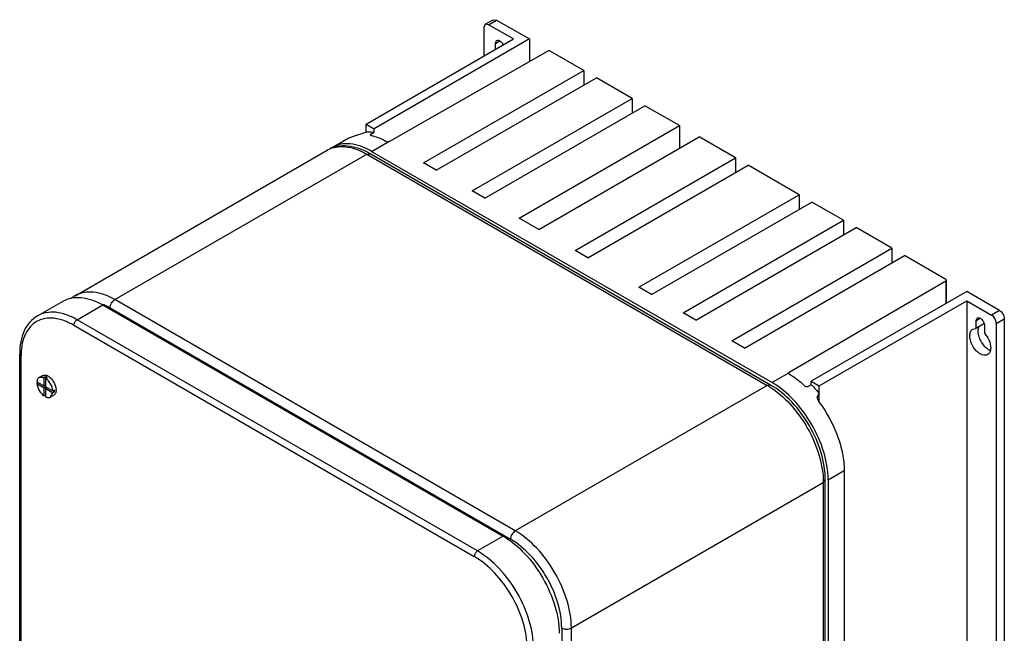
# Model space of a CAD drawing. Header units: millimetres. Extents: x 64 to 499, y 65 to 721.
# Tile 13 of 13: x 64 to 499, y 450 to 721. Entities that reach past the tile are written whole.
import ezdxf

# ---------------------------------------------------------------- set-up
doc = ezdxf.new("R2010")
doc.units = ezdxf.units.MM
doc.header["$LTSCALE"] = 51.146587
doc.layers.get('0').update_dxf_attribs({"linetype": 'CONTINUOUS'})

msp = doc.modelspace()

# ---------------------------------------------------------------- linework, layer by layer
at = {"color": 7, "linetype": 'Continuous'}
for p, q in [((269.86, 719.22), (269.24, 717.85)), ((269.24, 717.85), (269.24, 705.19)), ((269.86, 719.22), (273.39, 721.26)), ((271.36, 719.07), (269.86, 719.22)), ((271.36, 719.07), (274.89, 721.12)), ((282.32, 712.75), (271.36, 719.07)), ((273.39, 721.26), (274.89, 721.12)), ((274.89, 721.12), (289.39, 712.75)), ((217.26, 675.19), (282.32, 712.75)), ((289.39, 712.75), (220.8, 673.15)), ((274.36, 710.81), (274.93, 712.07)), ((274.36, 710.81), (276.31, 711.93)), ((274.36, 708.15), (274.36, 710.81)), ((289.39, 712.75), (289.39, 702.79)), ((297.52, 707.44), (227.69, 667.53)), ((313.38, 698.9), (298.58, 707.44)), ((242.66, 658.07), (313.38, 698.9)), ((248.26, 654.85), (318.97, 695.67)), ((313.38, 698.9), (313.38, 692.44)), ((334.81, 686.52), (318.97, 695.67)), ((264.1, 645.7), (334.81, 686.52)), ((269.69, 642.47), (340.4, 683.3)), ((334.81, 686.52), (334.81, 680.07)), ((355.62, 674.51), (340.4, 683.3)), ((217.26, 671.81), (217.26, 675.19)), ((217.26, 675.19), (220.8, 673.15)), ((284.91, 633.68), (355.62, 674.51)), ((355.62, 674.51), (355.62, 664.47)), ((209.31, 668.96), (213.02, 670.34)), ((219.09, 670.42), (219.39, 670.74)), ((219.39, 670.2), (219.09, 670.42)), ((219.39, 670.74), (220.8, 671.56)), ((219.39, 670.2), (219.39, 670.74)), ((220.8, 671.56), (220.8, 673.15)), ((293.61, 628.66), (364.32, 669.49)), ((380.32, 660.25), (364.32, 669.49)), ((202.24, 664.88), (209.31, 668.96)), ((219.74, 663.15), (227.04, 667.36)), ((88.88, 599.43), (200.12, 663.65)), ((106.38, 597.7), (217.62, 661.92)), ((217.62, 661.92), (219.12, 662.07)), ((217.62, 661.92), (394.4, 559.86)), ((395.9, 560.01), (219.12, 662.07)), ((219.74, 663.15), (396.52, 561.09)), ((248.26, 654.85), (242.66, 658.07)), ((309.61, 619.43), (380.32, 660.25)), ((315.2, 616.2), (385.91, 657.02)), ((380.32, 660.25), (380.32, 653.79)), ((408.43, 644.02), (385.91, 657.02)), ((269.69, 642.47), (264.1, 645.7)), ((337.72, 603.2), (408.43, 644.02)), ((408.43, 644.02), (408.43, 637.56)), ((343.31, 599.97), (414.02, 640.79)), ((428, 632.72), (414.02, 640.79)), ((293.61, 628.66), (284.91, 633.68)), ((357.29, 591.9), (428, 632.72)), ((428, 632.72), (428, 626.26)), ((362.88, 588.67), (433.59, 629.49)), ((449.44, 620.35), (433.59, 629.49)), ((315.2, 616.2), (309.61, 619.43)), ((378.73, 579.52), (449.44, 620.35)), ((449.44, 620.35), (449.44, 613.89)), ((384.32, 576.29), (455.03, 617.12)), ((473.24, 606.61), (455.03, 617.12)), ((404.09, 565.67), (473.24, 605.99)), ((473.24, 605.99), (473.24, 595.99)), ((473.46, 596.12), (473.46, 606.3)), ((343.31, 599.97), (337.72, 603.2)), ((482.43, 601.3), (413.84, 561.7)), ((496.93, 592.93), (482.43, 601.3)), ((72.2, 590.54), (83.51, 597.07)), ((283.15, 495.64), (106.38, 597.7)), ((417.38, 559.66), (482.43, 597.22)), ((482.43, 597.22), (482.43, 179.17)), ((482.43, 597.22), (493.39, 590.89)), ((89.7, 588.81), (101.01, 595.34)), ((101.01, 595.34), (277.79, 493.28)), ((104.26, 594.02), (281.03, 491.96)), ((362.88, 588.67), (357.29, 591.9)), ((496.93, 592.93), (493.39, 590.89)), ((266.47, 486.75), (89.7, 588.81)), ((486.5, 588.34), (487.07, 589.59)), ((486.5, 588.34), (488.44, 589.46)), ((486.5, 588.34), (486.5, 584.98)), ((490.03, 587.02), (486.5, 584.98)), ((490.03, 587.27), (490.03, 587.02)), ((495.51, 587.21), (499.05, 589.25)), ((495.51, 587.21), (495.51, 174.06)), ((499.05, 589.25), (499.05, 176.1)), ((88.28, 586.36), (265.06, 484.3)), ((485.19, 584.68), (486.5, 584.98)), ((490.39, 582.73), (490.39, 586.09)), ((384.32, 576.29), (378.73, 579.52)), ((64.36, 212.81), (64.36, 573.7)), ((64.36, 573.7), (64.95, 572.89)), ((64.95, 211.99), (64.95, 572.89)), ((403.82, 565.3), (396.52, 561.09)), ((403.82, 565.3), (403.82, 565.27)), ((404.11, 564.86), (404.11, 565.68)), ((71.96, 561.47), (79.71, 557)), ((71.97, 560.65), (72.67, 561.06)), ((72.98, 563.38), (74.4, 564.19)), ((75.13, 563.31), (72.98, 563.38)), ((75.13, 563.31), (75.84, 563.72)), ((75.13, 559.64), (75.13, 563.31)), ((75.84, 554.78), (75.84, 563.72)), ((76.54, 563.31), (75.84, 562.9)), ((413.84, 560.11), (413.84, 561.7)), ((413.84, 561.7), (417.38, 559.66)), ((71.97, 560.65), (75.13, 558.82)), ((75.13, 559.64), (75.84, 560.05)), ((75.13, 558.82), (75.84, 559.23)), ((75.13, 555.19), (75.13, 558.82)), ((75.84, 558.42), (76.54, 558.82)), ((75.84, 558.42), (79, 556.59)), ((77.98, 554.72), (79, 556.59)), ((79, 557.4), (79.71, 557.81)), ((79.71, 557), (79, 556.59)), ((394.4, 559.86), (283.15, 495.64)), ((395.9, 560.01), (394.4, 559.86)), ((413.84, 560.11), (412.43, 559.29)), ((417.38, 552.36), (417.38, 559.66)), ((75.84, 555.6), (75.13, 555.19)), ((77.98, 554.72), (79.4, 555.53)), ((416.5, 554.66), (417.38, 556.28)), ((417.38, 552.36), (416.5, 554.66)), ((421.27, 518.22), (428.34, 522.3)), ((428.34, 522.3), (428.34, 161.41)), ((419.14, 516.99), (420.02, 518.22)), ((420.02, 157.33), (420.02, 518.22)), ((421.27, 518.22), (421.27, 157.33)), ((307.9, 452.77), (419.14, 516.99)), ((419.14, 516.99), (419.14, 156.1)), ((277.79, 493.28), (266.47, 486.75)), ((303.66, 452.77), (303.66, 91.88)), ((307.9, 91.88), (307.9, 452.77))]:
    msp.add_line(p, q, dxfattribs=at)
for centre, radius, start, end in [((208.09, 654.74), 11.71, 120.0089, 125.8858), ((95.77, 587.5), 13.78, 120.0218, 128.8157), ((494.44, 579.85), 4.75, 247.7584, 249.6888), ((95.28, 572.89), 30.33, 178.5817, 180.0045), ((74, 559.75), 4.37, 59.8201, 65.1638), ((73.65, 559.14), 5.08, 55.2103, 59.8356), ((74.97, 560.74), 3.74, 65.5927, 69.6928), ((74.72, 560.2), 4.33, 60.2139, 65.5606), ((74.67, 557.41), 5.05, 0.0525, 4.5904), ((75.38, 557.41), 4.35, 354.5987, 0.0735), ((76.04, 557.82), 4.4, 356.0192, 0.0331), ((75.39, 557.81), 5.04, 1.8046, 3.0547), ((75.66, 557.82), 4.77, 0.0098, 1.8097), ((377.53, 530.66), 33.72, 58.3286, 59.9928), ((388.31, 518.22), 32.95, 0.0003, 0.3018)]:
    msp.add_arc(centre, radius, start, end, dxfattribs=at)
for points, knots in [([(274.93, 712.07), (275.14, 712.18), (275.71, 712.25), (276.52, 711.85), (277.29, 711.14), (277.69, 710.5), (277.86, 710.15)], [0, 0, 0, 0, 0.184012, 0.41475, 0.69532, 1, 1, 1, 1]), ([(298.58, 707.44), (298.51, 707.48), (298.17, 707.61), (297.76, 707.58), (297.52, 707.44)], [0, 0, 0, 0, 0.240189, 1, 1, 1, 1]), ([(213.02, 670.34), (213.69, 670.48), (215.14, 670.87), (216.56, 671.41), (217.26, 671.81)], [0, 0, 0, 0, 0.457061, 1, 1, 1, 1]), ([(217.26, 671.81), (217.55, 671.83), (218.73, 671.84), (219.92, 671.72), (220.8, 671.56)], [0, 0, 0, 0, 0.242523, 1, 1, 1, 1]), ([(219.39, 670.2), (219.95, 670.08), (222.35, 669.45), (224.63, 668.44), (226.28, 667.53)], [0, 0, 0, 0, 0.235468, 1, 1, 1, 1]), ([(219.12, 662.07), (217.53, 662.99), (214.32, 664.5), (209.3, 665.68), (204.43, 665.52), (201.44, 664.42), (200.12, 663.65)], [0, 0, 0, 0, 0.276228, 0.531032, 0.769697, 1, 1, 1, 1]), ([(200.12, 663.65), (201.27, 664.32), (203.93, 665.28), (208.33, 665.39), (213.03, 664.26), (216.08, 662.81), (217.62, 661.92)], [0, 0, 0, 0, 0.217774, 0.450953, 0.710202, 1, 1, 1, 1]), ([(219.74, 663.15), (218.2, 664.03), (215.15, 665.49), (210.45, 666.62), (206.05, 666.51), (203.39, 665.55), (202.24, 664.88)], [0, 0, 0, 0, 0.289799, 0.549048, 0.782227, 1, 1, 1, 1]), ([(226.28, 667.53), (226.34, 667.5), (226.58, 667.39), (226.84, 667.36), (227.04, 667.36)], [0, 0, 0, 0, 0.227707, 1, 1, 1, 1]), ([(227.69, 667.53), (227.64, 667.5), (227.44, 667.41), (227.21, 667.37), (227.04, 667.36)], [0, 0, 0, 0, 0.230298, 1, 1, 1, 1]), ([(473.46, 606.3), (473.46, 606.33), (473.43, 606.46), (473.32, 606.55), (473.24, 606.61)], [0, 0, 0, 0, 0.220712, 1, 1, 1, 1]), ([(473.24, 605.99), (473.27, 606.01), (473.38, 606.08), (473.46, 606.21), (473.46, 606.3)], [0, 0, 0, 0, 0.293638, 1, 1, 1, 1]), ([(106.38, 597.7), (104.84, 598.58), (101.79, 600.04), (97.09, 601.17), (92.68, 601.06), (90.03, 600.1), (88.88, 599.43)], [0, 0, 0, 0, 0.289798, 0.549047, 0.782226, 1, 1, 1, 1]), ([(83.51, 597.07), (84.67, 597.74), (87.32, 598.7), (91.72, 598.81), (96.42, 597.68), (99.47, 596.23), (101.01, 595.34)], [0, 0, 0, 0, 0.217773, 0.450952, 0.710201, 1, 1, 1, 1]), ([(104.26, 594.02), (103.99, 594.18), (102.94, 594.76), (101.86, 595.27), (101.04, 595.61)], [0, 0, 0, 0, 0.256865, 1, 1, 1, 1]), ([(104.26, 594.02), (104.26, 594.75), (104.75, 596.18), (105.75, 597.33), (106.38, 597.7)], [0, 0, 0, 0, 0.500002, 1, 1, 1, 1]), ([(89.7, 588.81), (88.16, 589.69), (85.11, 591.15), (80.41, 592.28), (76, 592.17), (73.35, 591.21), (72.2, 590.54)], [0, 0, 0, 0, 0.289798, 0.549047, 0.782226, 1, 1, 1, 1]), ([(496.93, 592.93), (497.56, 592.57), (498.55, 591.42), (499.05, 589.98), (499.05, 589.25)], [0, 0, 0, 0, 0.499999, 1, 1, 1, 1]), ([(72.2, 590.54), (70.93, 589.81), (68.58, 587.84), (66.09, 583.83), (64.64, 579), (64.36, 575.52), (64.36, 573.7)], [0, 0, 0, 0, 0.226579, 0.463575, 0.719686, 1, 1, 1, 1]), ([(88.28, 586.36), (86.86, 587.18), (84.03, 588.53), (79.68, 589.61), (75.58, 589.56), (71.92, 588.32), (68.9, 585.92), (66.69, 582.53), (65.32, 578.33), (65, 575.26), (64.96, 573.64)], [0, 0, 0, 0, 0.14559, 0.276107, 0.393636, 0.503211, 0.612207, 0.728192, 0.856604, 1, 1, 1, 1]), ([(88.28, 586.36), (88.28, 586.84), (88.61, 587.8), (89.28, 588.57), (89.7, 588.81)], [0, 0, 0, 0, 0.500002, 1, 1, 1, 1]), ([(487.07, 589.59), (487.2, 589.67), (487.55, 589.76), (488.1, 589.65), (488.67, 589.34), (489.42, 588.68), (490.12, 587.6), (490.39, 586.58), (490.39, 586.09)], [0, 0, 0, 0, 0.08714, 0.186848, 0.304512, 0.438646, 0.730049, 1, 1, 1, 1]), ([(495.51, 587.21), (495.51, 587.94), (495.01, 589.38), (494.02, 590.52), (493.39, 590.89)], [0, 0, 0, 0, 0.500001, 1, 1, 1, 1]), ([(483.84, 581.7), (483.84, 582.32), (484, 583.48), (484.75, 584.42), (485.19, 584.68)], [0, 0, 0, 0, 0.550835, 1, 1, 1, 1]), ([(487.93, 585.94), (487.84, 585.79), (487.49, 585.11), (487.38, 584.33), (487.38, 583.74)], [0, 0, 0, 0, 0.22565, 1, 1, 1, 1]), ([(487.38, 583.74), (487.38, 582.91), (487.72, 581.17), (488.87, 578.77), (490.52, 576.74), (491.92, 575.75), (492.64, 575.45)], [0, 0, 0, 0, 0.242074, 0.509921, 0.772299, 1, 1, 1, 1]), ([(490.39, 582.73), (491.19, 581.83), (492.45, 579.83), (493.04, 577.51), (493.04, 576.39)], [0, 0, 0, 0, 0.520583, 1, 1, 1, 1]), ([(491.69, 573.42), (491.37, 573.23), (490.55, 573.02), (489.24, 573.28), (487.9, 574.02), (486.14, 575.58), (484.48, 578.13), (483.84, 580.54), (483.84, 581.7)], [0, 0, 0, 0, 0.08714, 0.186848, 0.304522, 0.438657, 0.730093, 1, 1, 1, 1]), ([(493.04, 576.39), (493.04, 575.77), (492.89, 574.62), (492.13, 573.67), (491.69, 573.42)], [0, 0, 0, 0, 0.550851, 1, 1, 1, 1]), ([(403.82, 565.27), (403.82, 565.23), (403.85, 565.06), (404, 564.93), (404.11, 564.86)], [0, 0, 0, 0, 0.219739, 1, 1, 1, 1]), ([(72.98, 563.38), (72.78, 563.26), (72.42, 562.93), (72.2, 562.48), (72.12, 562.24)], [0, 0, 0, 0, 0.476015, 1, 1, 1, 1]), ([(74.4, 564.19), (74.66, 564.34), (75.31, 564.5), (75.95, 564.36), (76.27, 564.24)], [0, 0, 0, 0, 0.464762, 1, 1, 1, 1]), ([(79, 557.4), (78.92, 558.48), (78.16, 560.58), (76.73, 562.29), (75.84, 562.9)], [0, 0, 0, 0, 0.499751, 1, 1, 1, 1]), ([(76.88, 563.96), (77.36, 563.68), (78.28, 562.92), (79.7, 561.04), (80.36, 559.26), (80.43, 558.08)], [0, 0, 0, 0, 0.235874, 0.4975, 1, 1, 1, 1]), ([(421.27, 518.39), (421.24, 522.44), (419.7, 530.97), (414.39, 542.94), (406.64, 553.5), (400.02, 559.07), (396.52, 561.09)], [0, 0, 0, 0, 0.2376, 0.500386, 0.762963, 1, 1, 1, 1]), ([(404.11, 564.86), (404.71, 564.5), (407.15, 562.93), (409.4, 561.08), (411.01, 559.57)], [0, 0, 0, 0, 0.239067, 1, 1, 1, 1]), ([(71.97, 560.65), (72.06, 559.58), (72.82, 557.5), (74.25, 555.8), (75.13, 555.19)], [0, 0, 0, 0, 0.50025, 1, 1, 1, 1]), ([(80.3, 556.8), (80.29, 556.74), (80.22, 556.53), (80.13, 556.32), (80.04, 556.18)], [0, 0, 0, 0, 0.261421, 1, 1, 1, 1]), ([(80.42, 557.51), (80.42, 557.45), (80.4, 557.21), (80.35, 556.97), (80.3, 556.8)], [0, 0, 0, 0, 0.260005, 1, 1, 1, 1]), ([(395.24, 559.36), (398.65, 557.25), (405.09, 551.62), (412.59, 541.12), (417.69, 529.32), (419.14, 520.96), (419.14, 516.99)], [0, 0, 0, 0, 0.239314, 0.502117, 0.763776, 1, 1, 1, 1]), ([(420.02, 518.22), (420.02, 522.2), (418.56, 530.55), (413.41, 542.26), (405.85, 552.58), (399.35, 558.02), (395.9, 560.01)], [0, 0, 0, 0, 0.238874, 0.500003, 0.76113, 1, 1, 1, 1]), ([(412.43, 559.29), (412.33, 559.24), (411.84, 559.1), (411.29, 559.3), (411.01, 559.57)], [0, 0, 0, 0, 0.233807, 1, 1, 1, 1]), ([(413.84, 560.11), (414.15, 559.81), (415.37, 558.58), (416.54, 557.29), (417.38, 556.28)], [0, 0, 0, 0, 0.246294, 1, 1, 1, 1]), ([(75.84, 554.78), (75.9, 554.75), (76.14, 554.65), (76.4, 554.57), (76.59, 554.53)], [0, 0, 0, 0, 0.261222, 1, 1, 1, 1]), ([(76.59, 554.53), (76.71, 554.51), (77.19, 554.44), (77.68, 554.54), (77.98, 554.72)], [0, 0, 0, 0, 0.272092, 1, 1, 1, 1]), ([(80.04, 556.18), (80, 556.11), (79.83, 555.86), (79.59, 555.65), (79.4, 555.53)], [0, 0, 0, 0, 0.260583, 1, 1, 1, 1]), ([(417.38, 552.36), (420.74, 547.82), (424.79, 540.35), (427.77, 529.93), (428.34, 524.77), (428.34, 522.3)], [0, 0, 0, 0, 0.523109, 0.771949, 1, 1, 1, 1]), ([(283.15, 495.64), (282.52, 495.27), (281.53, 494.12), (281.03, 492.69), (281.03, 491.96)], [0, 0, 0, 0, 0.499998, 1, 1, 1, 1]), ([(307.9, 452.77), (307.9, 456.83), (306.38, 465.38), (301.08, 477.41), (293.32, 488.01), (286.67, 493.61), (283.15, 495.64)], [0, 0, 0, 0, 0.237219, 0.500001, 0.762782, 1, 1, 1, 1]), ([(277.79, 493.28), (281.3, 491.25), (287.95, 485.66), (295.71, 475.05), (301.02, 463.03), (302.54, 454.47), (302.54, 450.41)], [0, 0, 0, 0, 0.237219, 0.499999, 0.76278, 1, 1, 1, 1]), ([(303.66, 452.77), (303.66, 456.48), (302.27, 464.3), (297.42, 475.29), (290.32, 484.99), (284.25, 490.11), (281.03, 491.96)], [0, 0, 0, 0, 0.237227, 0.500001, 0.762774, 1, 1, 1, 1]), ([(266.47, 486.75), (266.05, 486.51), (265.39, 485.74), (265.06, 484.78), (265.06, 484.3)], [0, 0, 0, 0, 0.499998, 1, 1, 1, 1]), ([(288.39, 443.88), (288.39, 447.71), (286.96, 455.77), (281.96, 467.11), (274.64, 477.11), (268.37, 482.39), (265.06, 484.3)], [0, 0, 0, 0, 0.23722, 0.500001, 0.762781, 1, 1, 1, 1]), ([(291.22, 443.88), (291.22, 447.94), (289.7, 456.49), (284.4, 468.52), (276.64, 479.12), (269.99, 484.72), (266.47, 486.75)], [0, 0, 0, 0, 0.237219, 0.500001, 0.762782, 1, 1, 1, 1]), ([(303.66, 452.77), (304.29, 452.41), (305.78, 452.12), (307.27, 452.41), (307.9, 452.77)], [0, 0, 0, 0, 0.500001, 1, 1, 1, 1])]:
    msp.add_open_spline(points, degree=3, knots=knots, dxfattribs=at)
for points in [[(403.82, 565.3), (403.83, 565.35), (403.84, 565.39), (403.86, 565.44)], [(403.86, 565.44), (403.89, 565.48), (403.92, 565.52), (403.95, 565.56)], [(403.95, 565.56), (404, 565.6), (404.04, 565.64), (404.09, 565.67)], [(72.02, 561.87), (71.99, 561.73), (71.98, 561.6), (71.96, 561.47)], [(72.12, 562.24), (72.08, 562.12), (72.05, 561.99), (72.02, 561.87)]]:
    msp.add_open_spline(points, degree=3, dxfattribs=at)

doc.saveas('drawing.dxf')
